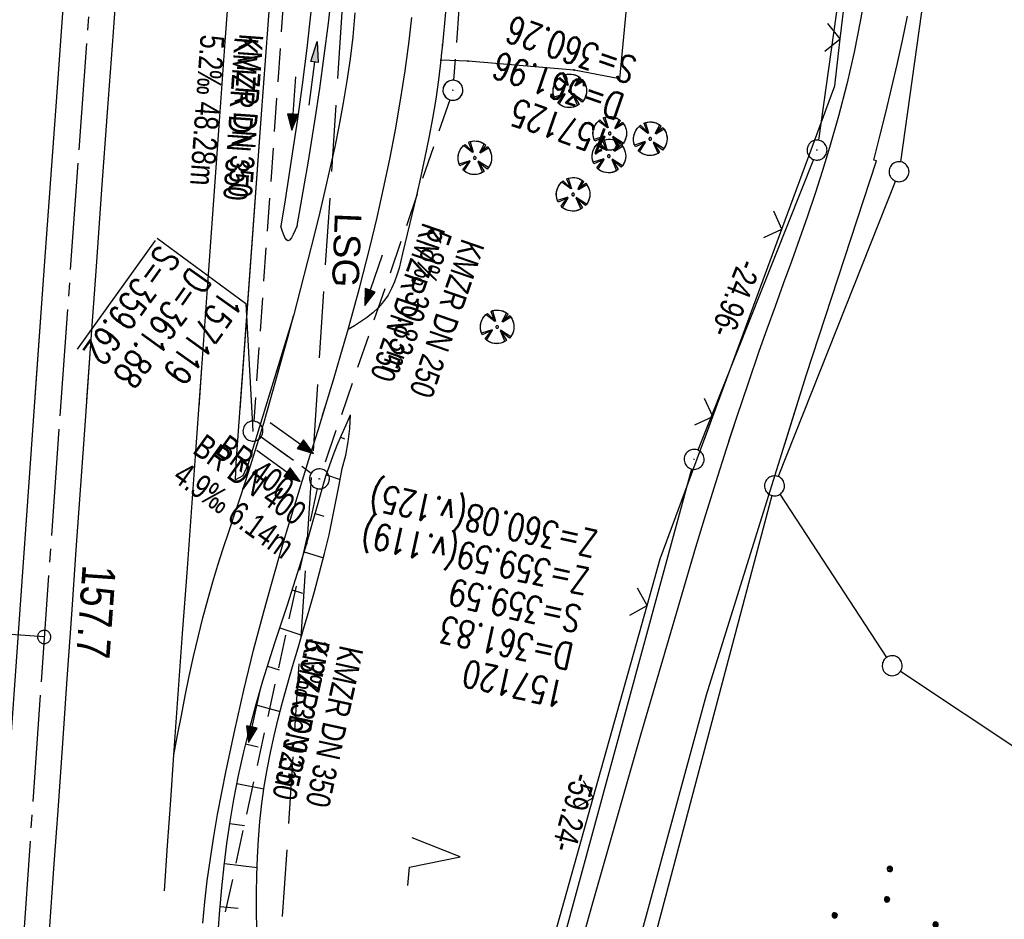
# Model space of a CAD drawing. Extents: x 510579 to 511204, y 466954 to 468018.
# Tile 45 of 48: x 511015 to 511088, y 467777 to 467845. Entities that reach past the tile are written whole.
import ezdxf

# ---------------------------------------------------------------- set-up
doc = ezdxf.new("R2010")
doc.units = 0
doc.header["$LTSCALE"] = 10
doc.header["$MEASUREMENT"] = 0
for name, pattern in [('ACHSE', [5.5, 4, -0.5, 0.5, -0.5]), ('AUSGEZOGEN', [0]), ('LT00', [0]), ('LT05', [0.7, 0.5, -0.2]), ('LT12', [0.4, 0.3, -0.1]), ('LT17', [0.15, 0.1, -0.05]), ('STRICHLINIE2', [0.375, 0.25, -0.125])]:
    doc.linetypes.add(name, pattern=pattern)
doc.layers.get('0').update_dxf_attribs({"linetype": 'LT00'})
for name, color, linetype in [('--EK_FBR', 1, 'LT00'), ('--EK_Halt-Pfeil', 4, 'LT00'), ('--EK_Haltung', 7, 'STRICHLINIE2'), ('--EK_Haltung-Text', 140, 'LT00'), ('--EK_Schacht-Text', 5, 'LT00'), ('--EK_ST-93-1', 30, 'LT17'), ('--EL_DFK_AB_L', 21, 'LT00'), ('--EL_DFK_AB_P', 7, 'LT00'), ('--EL_Halt-Pfeil', 4, 'LT00'), ('--EL_Haltung', 182, 'STRICHLINIE2'), ('--EL_Haltung-Text', 182, 'LT00'), ('-AX-093', 35, 'ACHSE'), ('-ST-93-1', 250, 'LT00'), ('ABSTAND', 8, 'LT00'), ('DFK_AB_L', 21, 'LT00'), ('DFK_AB_P', 7, 'LT00'), ('DFK_GZPKT', 250, 'LT00'), ('DFK_KATASTER', 250, 'LT00'), ('DFK_NUTZUNG', 250, 'LT00'), ('DL', 182, 'LT12'), ('DL_PFEIL', 201, 'LT00'), ('DL_TEXT', 182, 'LT00'), ('LSG', 61, 'LT05'), ('LSG_TEXT', 61, 'LT00'), ('PFEIL', 140, 'AUSGEZOGEN'), ('V099_AFBR_BAB', 250, 'LT00'), ('V099_BAUM', 250, 'LT00'), ('V099_BOESCH', 250, 'LT00'), ('V099_GEHWEG', 250, 'LT00'), ('V099_GRABEN', 250, 'LT00'), ('V099_KA_PRUF', 182, 'LT00'), ('V099_LD_MARK', 250, 'LT00'), ('V099_PARK_MS', 1, 'LT00'), ('V099_ZAUN', 40, 'LT00'), ('V100_AFBR_BAB', 250, 'LT00'), ('V100_BAUM', 250, 'LT00'), ('V100_BOESCH', 250, 'LT00'), ('V100_BOSCHUNG', 250, 'LT00'), ('V100_GEHWEG', 250, 'LT00'), ('V100_GRABEN', 250, 'LT00'), ('V100_KA_PRUF', 182, 'LT00'), ('V100_LD_MARK', 250, 'LT00'), ('V100_PARK_MS', 1, 'LT00'), ('V100_ZAUN', 40, 'LT00')]:
    doc.layers.add(name, color=color, linetype=linetype)
doc.styles.add('Beschrift', font='ARIAL.TTF')
doc.styles.add('Haltungsbeschriftung', font='ARIAL.TTF', dxfattribs={"width": 0.75})
doc.styles.add('schachtbeschriftung', font='romans.shx', dxfattribs={"width": 0.75, "height": 2})
doc.styles.get("Standard").update_dxf_attribs({"font": 'ARIAL.TTF'})

# ---------------------------------------------------------------- blocks, each defined once
blk = doc.blocks.new('SYMB7010')
at = {"color": 0, "linetype": 'ByBlock'}
for points in [[(-0.031408, 0.499213), (-0.093728, 0.49134), (-0.15457, 0.475719), (-0.212975, 0.452595), (-0.268021, 0.422333), (-0.31884, 0.385411), (-0.36463, 0.342411), (-0.40467, 0.29401), (-0.438329, 0.240973), (-0.465074, 0.184136), (-0.484486, 0.124395), (-0.496256, 0.062692), (-0.5002, 0)], [(0.5002, 0), (0.496256, 0.062692), (0.484485, 0.124395), (0.465074, 0.184136), (0.438329, 0.240973), (0.40467, 0.29401), (0.36463, 0.342411), (0.31884, 0.385411), (0.268021, 0.422333), (0.212975, 0.452595), (0.15457, 0.475719), (0.093728, 0.49134), (0.031408, 0.499213), (-0.031408, 0.499213)], [(-0.5002, 0), (-0.496256, -0.062692), (-0.484486, -0.124395), (-0.465075, -0.184136), (-0.438329, -0.240973), (-0.404671, -0.29401), (-0.36463, -0.342411), (-0.31884, -0.385411), (-0.268021, -0.422333), (-0.212975, -0.452595), (-0.154571, -0.475719), (-0.093728, -0.49134), (-0.031408, -0.499213), (0.031408, -0.499213)], [(0.031408, -0.499213), (0.093728, -0.491341), (0.15457, -0.475719), (0.212975, -0.452595), (0.268021, -0.422333), (0.31884, -0.385411), (0.36463, -0.342411), (0.404671, -0.294011), (0.438329, -0.240974), (0.465075, -0.184136), (0.484486, -0.124395), (0.496256, -0.062692), (0.500201, 0)]]:
    blk.add_lwpolyline(points, dxfattribs=at)
blk = doc.blocks.new('SYMB0003')
at = {"color": 0, "linetype": 'ByBlock'}
for p, q in [((-0.015712, 0), (0.010166, 0.012015)), ((0, -0.021257), (-0.015712, 0)), ((0.010166, 0.012015), (0, -0.021257))]:
    blk.add_line(p, q, dxfattribs=at)
for points in [[(-0.031395, 0.499013), (-0.093691, 0.491144), (-0.154509, 0.475528), (-0.21289, 0.452414), (-0.267913, 0.422164), (-0.318712, 0.385257), (-0.364484, 0.342274), (-0.404509, 0.293893), (-0.438154, 0.240877), (-0.464888, 0.184062), (-0.484292, 0.124345), (-0.496058, 0.062667), (-0.5, 0)], [(0.5, 0), (0.496057, 0.062667), (0.484292, 0.124345), (0.464888, 0.184062), (0.438153, 0.240877), (0.404509, 0.293893), (0.364484, 0.342274), (0.318712, 0.385257), (0.267913, 0.422164), (0.21289, 0.452414), (0.154509, 0.475528), (0.093691, 0.491144), (0.031395, 0.499013), (-0.031395, 0.499013)], [(-0.5, 0), (-0.496058, -0.062667), (-0.484292, -0.124345), (-0.464888, -0.184062), (-0.438154, -0.240877), (-0.404509, -0.293893), (-0.364485, -0.342274), (-0.318712, -0.385257), (-0.267914, -0.422164), (-0.21289, -0.452414), (-0.154509, -0.475529), (-0.093691, -0.491144), (-0.031395, -0.499014), (0.031395, -0.499014)], [(0.031395, -0.499014), (0.093691, -0.491144), (0.154509, -0.475529), (0.21289, -0.452414), (0.267914, -0.422164), (0.318712, -0.385257), (0.364485, -0.342274), (0.404509, -0.293893), (0.438154, -0.240877), (0.464889, -0.184062), (0.484292, -0.124345), (0.496058, -0.062667), (0.5, 0)]]:
    blk.add_lwpolyline(points, dxfattribs=at)
blk = doc.blocks.new('SYMB7222')
at = {"color": 0, "linetype": 'ByBlock'}
blk.add_line((0, 0.185), (-0.11, -0.185), dxfattribs=at)
blk.add_lwpolyline([(0.25, -0.185), (0.11, -0.185), (0, 0.185)], dxfattribs=at)
blk = doc.blocks.new('SYMB7110')
at = {"color": 0, "linetype": 'ByBlock'}
for p, q in [((-0.515, 0.392919), (-0.515, 0.367081)), ((-0.51, 0.362895), (-0.51, 0.397105)), ((-0.505, 0.399164), (-0.505, 0.360836)), ((-0.5, 0.360204), (-0.5, 0.399796)), ((-0.495, 0.399164), (-0.495, 0.360836)), ((-0.49, 0.362895), (-0.49, 0.397105)), ((-0.485, 0.392919), (-0.485, 0.367081)), ((-0.48, 0.379874), (-0.48, 0.380145)), ((-0.285, 0.392919), (-0.285, 0.367081)), ((-0.28, 0.362895), (-0.28, 0.397105)), ((-0.275, 0.399164), (-0.275, 0.360836)), ((-0.27, 0.360204), (-0.27, 0.399796)), ((-0.265, 0.399164), (-0.265, 0.360836)), ((-0.26, 0.362895), (-0.26, 0.397105)), ((-0.255, 0.392919), (-0.255, 0.367081)), ((-0.25, 0.379874), (-0.25, 0.380146)), ((0.255, 0.392919), (0.255, 0.367081)), ((0.26, 0.362895), (0.26, 0.397105)), ((0.265, 0.399164), (0.265, 0.360836)), ((0.27, 0.360204), (0.27, 0.399796)), ((0.275, 0.399164), (0.275, 0.360836)), ((0.28, 0.362895), (0.28, 0.397105)), ((0.285, 0.392919), (0.285, 0.367081)), ((0.29, 0.379874), (0.29, 0.380145)), ((0.485, 0.392919), (0.485, 0.367081)), ((0.49, 0.362895), (0.49, 0.397105)), ((0.495, 0.399164), (0.495, 0.360836)), ((0.5, 0.360204), (0.5, 0.399796)), ((0.505, 0.399164), (0.505, 0.360836)), ((0.51, 0.362895), (0.51, 0.397105)), ((0.515, 0.392919), (0.515, 0.367081)), ((0.52, 0.379874), (0.52, 0.380146)), ((-0.9, 0.012919), (-0.9, -0.012919)), ((-0.895, -0.017106), (-0.895, 0.017105)), ((-0.89, 0.019164), (-0.89, -0.019164)), ((-0.885, -0.019797), (-0.885, 0.019796)), ((-0.88, 0.019164), (-0.88, -0.019164)), ((-0.875, -0.017106), (-0.875, 0.017105)), ((-0.87, 0.012919), (-0.87, -0.012919)), ((-0.865, -0.000126), (-0.865, 0.000145)), ((-0.67, 0.012919), (-0.67, -0.012919)), ((-0.665, -0.017106), (-0.665, 0.017105)), ((-0.66, 0.019164), (-0.66, -0.019164)), ((-0.655, -0.019797), (-0.655, 0.019796)), ((-0.65, 0.019164), (-0.65, -0.019164)), ((-0.645, -0.017106), (-0.645, 0.017105)), ((-0.64, 0.012919), (-0.64, -0.012919)), ((-0.635, -0.000126), (-0.635, 0.000145)), ((-0.13, 0.012919), (-0.13, -0.012919)), ((-0.125, -0.017105), (-0.125, 0.017105)), ((-0.12, 0.019164), (-0.12, -0.019164)), ((-0.115, -0.019796), (-0.115, 0.019796)), ((-0.11, 0.019164), (-0.11, -0.019164)), ((-0.105, -0.017105), (-0.105, 0.017105)), ((-0.1, 0.012919), (-0.1, -0.012919)), ((-0.095, -0.000126), (-0.095, 0.000146)), ((0.1, 0.012919), (0.1, -0.012919)), ((0.105, -0.017105), (0.105, 0.017105)), ((0.11, 0.019164), (0.11, -0.019164)), ((0.115, -0.019796), (0.115, 0.019796)), ((0.12, 0.019164), (0.12, -0.019164)), ((0.125, -0.017105), (0.125, 0.017105)), ((0.13, 0.012919), (0.13, -0.012919)), ((0.135, -0.000126), (0.135, 0.000146)), ((0.64, 0.012919), (0.64, -0.012919)), ((0.645, -0.017105), (0.645, 0.017105)), ((0.65, 0.019164), (0.65, -0.019164)), ((0.655, -0.019796), (0.655, 0.019796)), ((0.66, 0.019164), (0.66, -0.019164)), ((0.665, -0.017105), (0.665, 0.017105)), ((0.67, 0.012919), (0.67, -0.012919)), ((0.675, -0.000126), (0.675, 0.000146)), ((0.87, 0.012919), (0.87, -0.012919)), ((0.875, -0.017105), (0.875, 0.017105)), ((0.88, 0.019164), (0.88, -0.019164)), ((0.885, -0.019796), (0.885, 0.019796)), ((0.89, 0.019164), (0.89, -0.019164)), ((0.895, -0.017105), (0.895, 0.017105)), ((0.9, 0.012919), (0.9, -0.012919)), ((0.905, -0.000126), (0.905, 0.000146)), ((-0.515, -0.367081), (-0.515, -0.392919)), ((-0.51, -0.397105), (-0.51, -0.362895)), ((-0.505, -0.360836), (-0.505, -0.399164)), ((-0.5, -0.399796), (-0.5, -0.360204)), ((-0.495, -0.360836), (-0.495, -0.399164)), ((-0.49, -0.397106), (-0.49, -0.362895)), ((-0.485, -0.367081), (-0.485, -0.392919)), ((-0.285, -0.367081), (-0.285, -0.392919)), ((-0.28, -0.397105), (-0.28, -0.362895)), ((-0.275, -0.360836), (-0.275, -0.399164)), ((-0.27, -0.399796), (-0.27, -0.360204)), ((-0.265, -0.360836), (-0.265, -0.399164)), ((-0.26, -0.397105), (-0.26, -0.362895)), ((-0.255, -0.367081), (-0.255, -0.392919)), ((0.255, -0.367081), (0.255, -0.392919)), ((0.26, -0.397105), (0.26, -0.362895)), ((0.265, -0.360836), (0.265, -0.399164)), ((0.27, -0.399796), (0.27, -0.360204)), ((0.275, -0.360836), (0.275, -0.399164)), ((0.28, -0.397105), (0.28, -0.362895)), ((0.285, -0.367081), (0.285, -0.392919)), ((0.485, -0.367081), (0.485, -0.392919)), ((0.49, -0.397105), (0.49, -0.362895)), ((0.495, -0.360836), (0.495, -0.399164)), ((0.5, -0.399796), (0.5, -0.360204)), ((0.505, -0.360836), (0.505, -0.399164)), ((0.51, -0.397105), (0.51, -0.362895)), ((0.515, -0.367081), (0.515, -0.392919)), ((-0.48, -0.380126), (-0.48, -0.379855)), ((-0.25, -0.380126), (-0.25, -0.379855)), ((0.29, -0.380126), (0.29, -0.379855)), ((0.52, -0.380126), (0.52, -0.379855))]:
    blk.add_line(p, q, dxfattribs=at)
for points in [[(-0.48, 0.38), (-0.481981, 0.388678), (-0.48753, 0.395637), (-0.49555, 0.399499), (-0.50445, 0.399499), (-0.51247, 0.395637), (-0.518019, 0.388678), (-0.52, 0.38), (-0.518019, 0.371322), (-0.51247, 0.364363), (-0.50445, 0.360501), (-0.49555, 0.360501), (-0.48753, 0.364363), (-0.481981, 0.371322), (-0.48, 0.38)], [(-0.25, 0.38), (-0.251981, 0.388678), (-0.25753, 0.395637), (-0.26555, 0.399499), (-0.27445, 0.399499), (-0.28247, 0.395637), (-0.288019, 0.388678), (-0.29, 0.38), (-0.288019, 0.371322), (-0.28247, 0.364363), (-0.27445, 0.360501), (-0.26555, 0.360501), (-0.25753, 0.364363), (-0.251981, 0.371322), (-0.25, 0.38)], [(0.29, 0.38), (0.288019, 0.388678), (0.28247, 0.395637), (0.27445, 0.399499), (0.26555, 0.399499), (0.25753, 0.395637), (0.251981, 0.388678), (0.25, 0.38), (0.251981, 0.371322), (0.25753, 0.364363), (0.26555, 0.360501), (0.27445, 0.360501), (0.28247, 0.364363), (0.288019, 0.371322), (0.29, 0.38)], [(0.52, 0.38), (0.518019, 0.388678), (0.51247, 0.395637), (0.50445, 0.399499), (0.495549, 0.399499), (0.48753, 0.395637), (0.481981, 0.388678), (0.48, 0.38), (0.481981, 0.371322), (0.48753, 0.364363), (0.495549, 0.360501), (0.50445, 0.360501), (0.51247, 0.364363), (0.518019, 0.371322), (0.52, 0.38)], [(-0.865, 0), (-0.866981, 0.008678), (-0.87253, 0.015637), (-0.88055, 0.019498), (-0.88945, 0.019498), (-0.89747, 0.015637), (-0.903019, 0.008678), (-0.905, 0)], [(-0.905, 0), (-0.903019, -0.008678), (-0.89747, -0.015637), (-0.88945, -0.019499), (-0.88055, -0.019499), (-0.87253, -0.015637), (-0.866981, -0.008678), (-0.865, 0)], [(-0.635, 0), (-0.636981, 0.008678), (-0.64253, 0.015637), (-0.65055, 0.019498), (-0.65945, 0.019498), (-0.66747, 0.015637), (-0.673019, 0.008678), (-0.675, 0)], [(-0.675, 0), (-0.673019, -0.008678), (-0.66747, -0.015637), (-0.65945, -0.019499), (-0.65055, -0.019499), (-0.64253, -0.015637), (-0.636981, -0.008678), (-0.635, 0)], [(-0.095, 0), (-0.096981, 0.008678), (-0.10253, 0.015637), (-0.11055, 0.019499), (-0.11945, 0.019499), (-0.12747, 0.015637), (-0.133019, 0.008678), (-0.135, 0)], [(-0.135, 0), (-0.133019, -0.008678), (-0.12747, -0.015637), (-0.11945, -0.019499), (-0.11055, -0.019499), (-0.10253, -0.015637), (-0.096981, -0.008678), (-0.095, 0)], [(0.135, 0), (0.133019, 0.008678), (0.12747, 0.015637), (0.11945, 0.019499), (0.11055, 0.019499), (0.10253, 0.015637), (0.096981, 0.008678), (0.095, 0)], [(0.095, 0), (0.096981, -0.008678), (0.10253, -0.015637), (0.11055, -0.019499), (0.11945, -0.019499), (0.12747, -0.015637), (0.133019, -0.008678), (0.135, 0)], [(0.675, 0), (0.673019, 0.008678), (0.66747, 0.015637), (0.65945, 0.019499), (0.65055, 0.019499), (0.64253, 0.015637), (0.636981, 0.008678), (0.635, 0)], [(0.635, 0), (0.636981, -0.008678), (0.64253, -0.015637), (0.65055, -0.019499), (0.65945, -0.019499), (0.66747, -0.015637), (0.673019, -0.008678), (0.675, 0)], [(0.905, 0), (0.903019, 0.008678), (0.89747, 0.015637), (0.88945, 0.019499), (0.88055, 0.019499), (0.87253, 0.015637), (0.866981, 0.008678), (0.865, 0)], [(0.865, 0), (0.866981, -0.008678), (0.87253, -0.015637), (0.88055, -0.019499), (0.88945, -0.019499), (0.89747, -0.015637), (0.903019, -0.008678), (0.905, 0)], [(-0.48, -0.38), (-0.481981, -0.371322), (-0.48753, -0.364363), (-0.49555, -0.360501), (-0.50445, -0.360501), (-0.51247, -0.364363), (-0.518019, -0.371322), (-0.52, -0.38), (-0.518019, -0.388678), (-0.51247, -0.395637), (-0.50445, -0.399499), (-0.49555, -0.399499), (-0.48753, -0.395637), (-0.481981, -0.388678), (-0.48, -0.38)], [(-0.25, -0.38), (-0.251981, -0.371322), (-0.25753, -0.364363), (-0.26555, -0.360501), (-0.27445, -0.360501), (-0.28247, -0.364363), (-0.288019, -0.371322), (-0.29, -0.38), (-0.288019, -0.388678), (-0.28247, -0.395637), (-0.27445, -0.399499), (-0.26555, -0.399499), (-0.25753, -0.395637), (-0.251981, -0.388678), (-0.25, -0.38)], [(0.29, -0.38), (0.288019, -0.371322), (0.28247, -0.364363), (0.27445, -0.360501), (0.26555, -0.360501), (0.25753, -0.364363), (0.251981, -0.371322), (0.25, -0.38), (0.251981, -0.388678), (0.25753, -0.395637), (0.26555, -0.399499), (0.27445, -0.399499), (0.28247, -0.395637), (0.288019, -0.388678), (0.29, -0.38)], [(0.52, -0.38), (0.518019, -0.371322), (0.51247, -0.364363), (0.50445, -0.360501), (0.495549, -0.360501), (0.48753, -0.364363), (0.481981, -0.371322), (0.48, -0.38), (0.481981, -0.388678), (0.48753, -0.395637), (0.495549, -0.399499), (0.50445, -0.399499), (0.51247, -0.395637), (0.518019, -0.388678), (0.52, -0.38)]]:
    blk.add_lwpolyline(points, dxfattribs=at)
blk = doc.blocks.new('Pfreil3')
at = {"layer": 'PFEIL'}
blk.add_hatch(color=256, dxfattribs=at).paths.add_polyline_path([(-1.549, 0.273), (-1.549, -0.273), (0, 0)])
for p, q in [((-1.549, 0), (-4.831, 0)), ((-1.549, -0.273), (-1.549, 0.273)), ((-1.549, 0.273), (0, 0)), ((0, 0), (-1.549, -0.273))]:
    blk.add_line(p, q, dxfattribs=at)
blk = doc.blocks.new('SYMB1122')
at = {"color": 0, "linetype": 'ByBlock'}
for p, q in [((0.311075, 0.391979), (0.09863, 0.092887)), ((0.09863, 0.092887), (0.418246, 0.260377)), ((-0.475333, -0.172973), (-0.166954, -0.06134)), ((-0.166954, -0.06134), (-0.386962, -0.319059)), ((0.008901, -0.038997), (0.02494, -0.031273)), ((0.377481, -0.336756), (0.093097, -0.145464)), ((0.093097, -0.145464), (0.215406, -0.456826)), ((0.022929, -0.501191), (-0.043246, -0.49913))]:
    blk.add_line(p, q, dxfattribs=at)
for points in [[(-0.508141, 0.010932), (-0.503002, 0.073258), (-0.489922, 0.134413), (-0.469118, 0.19339), (-0.440931, 0.249215), (-0.405825, 0.300971)], [(-0.316293, 0.394214), (-0.150355, 0.155979), (-0.405806, 0.30112)], [(-0.316355, 0.394287), (-0.266036, 0.429988), (-0.211684, 0.459185), (-0.154136, 0.481431), (-0.094277, 0.496382), (-0.033028, 0.50381), (0.028669, 0.503599)], [(0.028669, 0.503599), (0.089866, 0.495753), (0.149621, 0.480392), (0.207015, 0.457753), (0.261166, 0.428184), (0.31124, 0.39214)], [(-0.475728, -0.172816), (-0.494391, -0.113127), (-0.505255, -0.05154), (-0.508141, 0.010932)], [(-0.02494, 0.031273), (-0.036039, 0.017355), (-0.04, 0)], [(-0.04, 0), (-0.036039, -0.017355), (-0.02494, -0.031273), (-0.008901, -0.038997), (0.008901, -0.038997)], [(0.008901, 0.038997), (-0.008901, 0.038997), (-0.02494, 0.031273)], [(0.04, 0), (0.036039, 0.017355), (0.02494, 0.031273), (0.008901, 0.038997)], [(0.02494, -0.031273), (0.036039, -0.017355), (0.04, 0)], [(0.418338, 0.260323), (0.450658, 0.204641), (0.475368, 0.14519), (0.492037, 0.083003), (0.500376, 0.019163), (0.500238, -0.045218), (0.491628, -0.109022), (0.474694, -0.171137), (0.449731, -0.230483), (0.417173, -0.286026), (0.377588, -0.336801)], [(-0.043246, -0.49913), (-0.108608, -0.48859), (-0.172076, -0.469745), (-0.232599, -0.442906), (-0.289176, -0.408519), (-0.340869, -0.367153), (-0.386823, -0.319492)], [(0.215414, -0.456858), (0.153338, -0.479878), (0.088821, -0.494738), (0.022929, -0.501191)]]:
    blk.add_lwpolyline(points, dxfattribs=at)
blk = doc.blocks.new('SYMB0011')
at = {"color": 0, "linetype": 'ByBlock'}
for p, q in [((0.5, 0), (-0.5, 0)), ((0, 0.5), (0, -0.5))]:
    blk.add_line(p, q, dxfattribs=at)
blk = doc.blocks.new('SYMB0024')
at = {"color": 0, "linetype": 'ByBlock'}
for p, q in [((-0.5, 0.5), (0, 0)), ((0, 0), (0.5, 0.5))]:
    blk.add_line(p, q, dxfattribs=at)
blk = doc.blocks.new('SYMB0070')
at = {"color": 0, "linetype": 'ByBlock'}
for p, q in [((-0.5, 0), (0.2, 0)), ((0.5, 0), (0.2, 0.1)), ((0.2, 0.1), (0.2, 0)), ((0.468, 0), (0.21, 0.086)), ((0.21, 0.086), (0.21, -0.086)), ((0.21, -0.086), (0.468, 0)), ((0.22, -0.072), (0.437, 0)), ((0.23, -0.058), (0.405, 0)), ((0.24, -0.045), (0.374, 0)), ((0.342, 0), (0.25, 0.031)), ((0.25, 0.031), (0.25, -0.031)), ((0.25, -0.031), (0.342, 0)), ((0.26, -0.017), (0.31, 0)), ((0.27, -0.003), (0.279, 0))]:
    blk.add_line(p, q, dxfattribs=at)
for points in [[(0.2, 0), (0.2, -0.1), (0.5, 0)], [(0.437, 0), (0.22, 0.072), (0.22, -0.072)], [(0.405, 0), (0.23, 0.058), (0.23, -0.058)], [(0.374, 0), (0.24, 0.045), (0.24, -0.045)], [(0.31, 0), (0.26, 0.017), (0.26, -0.017)], [(0.279, 0), (0.27, 0.003), (0.27, -0.003)]]:
    blk.add_lwpolyline(points, dxfattribs=at)
blk = doc.blocks.new('SYMB2')
at = {"color": 0, "linetype": 'ByBlock', "flags": 128}
for points in [[(-0.031395, 0.499013), (-0.093691, 0.491144), (-0.154509, 0.475528), (-0.21289, 0.452414), (-0.267913, 0.422164), (-0.318712, 0.385257), (-0.364484, 0.342274), (-0.404509, 0.293893), (-0.438154, 0.240877), (-0.464888, 0.184062), (-0.484292, 0.124345), (-0.496058, 0.062667), (-0.5, 0)], [(-0.5, 0), (-0.496058, -0.062667), (-0.484292, -0.124345), (-0.464888, -0.184062), (-0.438154, -0.240877), (-0.404509, -0.293893), (-0.364485, -0.342274), (-0.318712, -0.385257), (-0.267914, -0.422164), (-0.21289, -0.452414), (-0.154509, -0.475529), (-0.093691, -0.491144), (-0.031395, -0.499014), (0.031395, -0.499014)], [(0.5, 0), (0.496057, 0.062667), (0.484292, 0.124345), (0.464888, 0.184062), (0.438153, 0.240877), (0.404509, 0.293893), (0.364484, 0.342274), (0.318712, 0.385257), (0.267913, 0.422164), (0.21289, 0.452414), (0.154509, 0.475528), (0.093691, 0.491144), (0.031395, 0.499013), (-0.031395, 0.499013)], [(0.031395, -0.499014), (0.093691, -0.491144), (0.154509, -0.475529), (0.21289, -0.452414), (0.267914, -0.422164), (0.318712, -0.385257), (0.364485, -0.342274), (0.404509, -0.293893), (0.438154, -0.240877), (0.464889, -0.184062), (0.484292, -0.124345), (0.496058, -0.062667), (0.5, 0)]]:
    blk.add_lwpolyline(points, dxfattribs=at)

msp = doc.modelspace()

# ---------------------------------------------------------------- linework, layer by layer
at = {"layer": '--EK_FBR'}
msp.add_line((511031.282, 467810.403), (511030.722, 467810.088), dxfattribs=at)
for points in [[(511025.675, 467898.833), (511025.412, 467895.332), (511025.06, 467890.625), (511024.706, 467885.919), (511024.34, 467881.07), (511023.972, 467876.221), (511023.603, 467871.371), (511023.236, 467866.522), (511022.871, 467861.673), (511022.423, 467855.672), (511021.979, 467849.67), (511021.538, 467843.668), (511021.1, 467837.666), (511020.679, 467831.879), (511020.26, 467826.091), (511019.845, 467820.303), (511019.545, 467816.092)], [(511030.722, 467810.088), (511030.782, 467811.345), (511032.64, 467837.172), (511034.408, 467860.708), (511036.222, 467884.868), (511037.306, 467899.364)], [(511031.07, 467815.342), (511032.64, 467837.172), (511034.408, 467860.708), (511036.222, 467884.868), (511037.306, 467899.364)], [(511012.628, 467772.9), (511013.038, 467778.753), (511013.45, 467784.607), (511013.862, 467790.46), (511014.285, 467796.474), (511014.709, 467802.488), (511015.133, 467808.502), (511015.559, 467814.516), (511016.39, 467826.14), (511017.231, 467837.764), (511017.817, 467845.792), (511018.407, 467853.819), (511019, 467861.846), (511019.892, 467873.879), (511020.787, 467885.911), (511021.377, 467893.801), (511021.741, 467898.653)], [(511015.69, 467816.342), (511016.39, 467826.14), (511017.231, 467837.764), (511017.817, 467845.792), (511018.407, 467853.819), (511019, 467861.846), (511019.892, 467873.879), (511020.787, 467885.911), (511021.377, 467893.801), (511021.741, 467898.653)], [(511021.979, 467849.67), (511021.538, 467843.668), (511021.1, 467837.666), (511020.679, 467831.879), (511020.26, 467826.091), (511019.845, 467820.303), (511019.433, 467814.515), (511019.092, 467809.678), (511018.754, 467804.84), (511018.416, 467800.002), (511018.079, 467795.165), (511017.74, 467790.327), (511017.409, 467785.629), (511017.078, 467780.93), (511016.749, 467776.232)], [(511039.679, 467845.128), (511039.601, 467844.231), (511039.514, 467843.334), (511039.32, 467841.673), (511039.083, 467840.017), (511038.809, 467838.366), (511038.503, 467836.72), (511038.168, 467835.079), (511037.809, 467833.441), (511037.432, 467831.807), (511037.04, 467830.177), (511036.638, 467828.55), (511036.122, 467826.496), (511035.601, 467824.445), (511035.077, 467822.396), (511031.635, 467811.225), (511031.282, 467810.403)], [(511039.679, 467845.128), (511039.601, 467844.231), (511039.514, 467843.334), (511039.32, 467841.673), (511039.083, 467840.017), (511038.809, 467838.366), (511038.503, 467836.72), (511038.168, 467835.079), (511037.809, 467833.441), (511037.432, 467831.807), (511037.04, 467830.177), (511036.638, 467828.55), (511036.122, 467826.496), (511035.601, 467824.445), (511035.077, 467822.396), (511032.868, 467815.225)], [(511037.261, 467814.94), (511037.499, 467815.714), (511038.072, 467817.599), (511038.632, 467819.488), (511039.177, 467821.381), (511040.024, 467824.478), (511040.818, 467827.59), (511041.341, 467829.771), (511041.834, 467831.959), (511042.295, 467834.153), (511042.72, 467836.355), (511043.105, 467838.564), (511043.446, 467840.779), (511043.741, 467843), (511043.846, 467843.893), (511043.944, 467844.787)], [(511046.477, 467845.18), (511046.243, 467842.721), (511046.188, 467842.145), (511046.131, 467841.569), (511045.957, 467840.105), (511045.747, 467838.649), (511045.504, 467837.199), (511045.233, 467835.753), (511044.938, 467834.31), (511044.624, 467832.868), (511044.294, 467831.424), (511043.954, 467829.977), (511043.608, 467828.525), (511043.259, 467827.067), (511043.128, 467826.524), (511042.989, 467825.985), (511042.833, 467825.454), (511042.65, 467824.936), (511042.432, 467824.436), (511042.171, 467823.958), (511041.836, 467823.477), (511041.45, 467823.029), (511041.021, 467822.618), (511040.559, 467822.247), (511040.11, 467821.938), (511039.647, 467821.654), (511039.177, 467821.381)], [(511028.27, 467776.837), (511028.424, 467778.428), (511028.608, 467780.016), (511028.835, 467781.679), (511029.095, 467783.338), (511029.382, 467784.993), (511029.692, 467786.645), (511030.02, 467788.293), (511030.66, 467791.312), (511031.347, 467794.32), (511032.083, 467797.315), (511032.869, 467800.297), (511033.415, 467802.259), (511033.98, 467804.217), (511034.56, 467806.17), (511035.152, 467808.12), (511035.751, 467810.067), (511036.335, 467811.949), (511036.919, 467813.831), (511037.499, 467815.714), (511038.072, 467817.6), (511038.632, 467819.488), (511039.177, 467821.381)]]:
    msp.add_lwpolyline(points, dxfattribs=at)
at = {"layer": '--EK_Haltung'}
for p, q in [((511050.705, 467890.286), (511047.087, 467840.068)), ((511035.394, 467861.158), (511032.086, 467814.496)), ((511046.79, 467838.611), (511037.262, 467810.875)), ((511032.642, 467813.31), (511036.409, 467810.604)), ((511036.859, 467809.433), (511029.335, 467774.824))]:
    msp.add_line(p, q, dxfattribs=at)
at = {"layer": '--EK_Schacht-Text', "flags": 128}
msp.add_lwpolyline([(511024.84, 467828.234), (511031.496, 467823.319), (511032.033, 467813.748)], dxfattribs=at)
at = {"layer": '--EK_ST-93-1', "ltscale": 2.5}
msp.add_line((511016.37, 467798.304), (510976.471, 467801.11), dxfattribs=at)
at = {"layer": '--EL_DFK_AB_L'}
for p, q in [((511078.226, 467862.457), (511074.454, 467835.573)), ((511074.073, 467834.133), (511065.407, 467812.327)), ((511064.933, 467810.906), (511049.777, 467755.194))]:
    msp.add_line(p, q, dxfattribs=at)
at = {"layer": '--EL_Haltung'}
for p, q in [((511050.705, 467890.286), (511047.087, 467840.068)), ((511035.394, 467861.158), (511032.086, 467814.496)), ((511046.79, 467838.611), (511037.262, 467810.875)), ((511032.642, 467813.31), (511036.409, 467810.604)), ((511036.859, 467809.433), (511029.335, 467774.824))]:
    msp.add_line(p, q, dxfattribs=at)
at = {"layer": '-AX-093', "ltscale": 0.2}
msp.add_lwpolyline([(511023.708, 467898.743), (511023.325, 467893.688), (511021.831, 467873.743), (511020.355, 467853.798), (511018.9, 467833.851), (511017.47, 467813.902), (511016.066, 467793.952), (511014.693, 467773.999), (511013.353, 467754.044), (511012.049, 467734.086), (511010.784, 467714.126), (511009.562, 467694.164), (511008.385, 467674.198), (511007.256, 467654.23), (511006.179, 467634.259), (511005.156, 467614.285)], dxfattribs=at)
at = {"layer": 'DFK_AB_L'}
for p, q in [((511078.226, 467862.457), (511074.454, 467835.573)), ((511074.073, 467834.133), (511065.407, 467812.327)), ((511064.933, 467810.906), (511049.777, 467755.194))]:
    msp.add_line(p, q, dxfattribs=at)
at = {"layer": 'DFK_KATASTER'}
for p, q in [((511084.586, 467862.397), (511080.604, 467833.953)), ((511080.224, 467832.513), (511071.436, 467810.337)), ((511070.968, 467808.915), (511056.282, 467753.565)), ((511079.579, 467796.777), (511071.571, 467809.012)), ((511080.615, 467795.735), (511096.636, 467785.075))]:
    msp.add_line(p, q, dxfattribs=at)
at = {"layer": 'DL'}
msp.add_line((511032.642, 467813.31), (511036.409, 467810.604), dxfattribs=at)
at = {"layer": 'LSG', "flags": 128}
msp.add_lwpolyline([(511028.438, 466972.995), (511028.343, 466978.081), (511018.87, 467147.484), (511017.127, 467385.279), (511031.006, 467728.056), (511042.324, 467899.594)], dxfattribs=at)
at = {"layer": 'V099_AFBR_BAB'}
msp.add_line((511078.811, 467834.028), (511078.61, 467834.065), dxfattribs=at)
for points in [[(511025.675, 467898.833), (511025.412, 467895.332), (511025.06, 467890.625), (511024.706, 467885.919), (511024.34, 467881.07), (511023.972, 467876.221), (511023.603, 467871.371), (511023.236, 467866.522), (511022.871, 467861.673), (511022.423, 467855.672), (511021.979, 467849.67), (511021.538, 467843.668), (511021.1, 467837.666), (511020.679, 467831.879), (511020.26, 467826.091), (511019.845, 467820.303), (511019.545, 467816.092)], [(511031.07, 467815.342), (511032.64, 467837.172), (511034.408, 467860.708), (511036.222, 467884.868), (511037.306, 467899.364)], [(511015.69, 467816.342), (511016.39, 467826.14), (511017.231, 467837.764), (511017.817, 467845.792), (511018.407, 467853.819), (511019, 467861.846), (511019.892, 467873.879), (511020.787, 467885.911), (511021.377, 467893.801), (511021.741, 467898.653)], [(511078.029, 467847.02), (511077.61, 467844.591), (511077.126, 467842.173), (511076.577, 467839.77), (511075.967, 467837.382), (511075.295, 467835.013), (511074.766, 467833.291), (511074.211, 467831.579), (511073.634, 467829.874), (511073.039, 467828.176), (511072.433, 467826.481), (511071.82, 467824.789), (511071.205, 467823.098), (511070.593, 467821.406), (511069.989, 467819.711), (511069.146, 467817.277), (511068.326, 467814.836), (511067.714, 467812.96)], [(511039.679, 467845.128), (511039.601, 467844.231), (511039.514, 467843.334), (511039.32, 467841.673), (511039.083, 467840.017), (511038.809, 467838.366), (511038.503, 467836.72), (511038.168, 467835.079), (511037.809, 467833.441), (511037.432, 467831.807), (511037.04, 467830.177), (511036.638, 467828.55), (511036.122, 467826.496), (511035.601, 467824.445), (511035.077, 467822.396), (511032.868, 467815.225)], [(511037.261, 467814.94), (511037.499, 467815.714), (511038.072, 467817.599), (511038.632, 467819.488), (511039.177, 467821.381), (511040.024, 467824.478), (511040.818, 467827.59), (511041.341, 467829.771), (511041.834, 467831.959), (511042.295, 467834.153), (511042.72, 467836.355), (511043.105, 467838.564), (511043.446, 467840.779), (511043.741, 467843), (511043.846, 467843.893), (511043.944, 467844.787)], [(511078.61, 467834.065), (511079.057, 467835.863), (511079.5, 467837.662), (511079.934, 467839.461), (511080.356, 467841.262), (511080.761, 467843.064), (511081.146, 467844.869)], [(511071.9, 467812.688), (511073.531, 467817.919), (511078.811, 467834.028)]]:
    msp.add_lwpolyline(points, dxfattribs=at)
at = {"layer": 'V099_BOESCH'}
for p in [(511039.284, 467814.808), (511039.346, 467814.804)]:
    msp.add_line(p, (511039.354, 467814.966), dxfattribs=at)
at = {"layer": 'V099_GEHWEG'}
msp.add_lwpolyline([(511060.178, 467847.025), (511059.542, 467840.186), (511056.139, 467840.837), (511048.178, 467841.504), (511046.131, 467841.569)], dxfattribs=at)
at = {"layer": 'V099_GRABEN'}
for points in [[(511035.338, 467829.156), (511035.618, 467830.723), (511035.894, 467832.291), (511036.166, 467833.859), (511036.429, 467835.429), (511036.681, 467837), (511037.047, 467839.449), (511037.383, 467841.903), (511037.69, 467844.361), (511037.971, 467846.822)], [(511036.381, 467845.198), (511036.066, 467842.466), (511035.723, 467839.737), (511035.35, 467837.013), (511035.06, 467835.039), (511034.757, 467833.067), (511034.445, 467831.096), (511034.129, 467829.126)], [(511035.338, 467829.156), (511035.195, 467828.816), (511035.053, 467828.505), (511034.915, 467828.251), (511034.78, 467828.084), (511034.652, 467828.033), (511034.54, 467828.105), (511034.433, 467828.274), (511034.329, 467828.517), (511034.229, 467828.81), (511034.129, 467829.126)]]:
    msp.add_lwpolyline(points, dxfattribs=at)
at = {"layer": 'V099_LD_MARK'}
for points in [[(511027.988, 467815.543), (511028.201, 467818.503), (511028.653, 467824.787), (511029.103, 467831.07), (511029.553, 467837.354), (511029.98, 467843.3), (511030.41, 467849.246), (511030.845, 467855.191), (511031.284, 467861.136), (511031.645, 467865.961), (511032.009, 467870.787), (511032.375, 467875.612), (511032.74, 467880.437), (511033.103, 467885.262), (511033.447, 467889.868), (511033.79, 467894.474), (511034.133, 467899.079), (511034.144, 467899.22)], [(511033.092, 467815.211), (511033.304, 467815.944), (511033.758, 467817.554), (511034.203, 467819.166), (511034.641, 467820.781), (511035.077, 467822.396)]]:
    msp.add_lwpolyline(points, dxfattribs=at)
at = {"layer": 'V099_PARK_MS'}
msp.add_lwpolyline([(511046.477, 467845.18), (511046.243, 467842.721), (511046.188, 467842.145), (511046.131, 467841.569), (511045.957, 467840.105), (511045.747, 467838.649), (511045.504, 467837.199), (511045.233, 467835.753), (511044.938, 467834.31), (511044.624, 467832.868), (511044.294, 467831.424), (511043.954, 467829.977), (511043.608, 467828.525), (511043.259, 467827.067), (511043.128, 467826.524), (511042.989, 467825.985), (511042.833, 467825.454), (511042.65, 467824.936), (511042.432, 467824.436), (511042.171, 467823.958), (511041.836, 467823.477), (511041.45, 467823.029), (511041.021, 467822.618), (511040.559, 467822.247), (511040.11, 467821.938), (511039.647, 467821.654), (511039.177, 467821.381)], dxfattribs=at)
at = {"layer": 'V099_ZAUN'}
for p, q in [((511076.091, 467843.174), (511077.822, 467858.074)), ((511066.522, 467814.835), (511071.717, 467828.906)), ((511065.874, 467813.08), (511066.522, 467814.835))]:
    msp.add_line(p, q, dxfattribs=at)
msp.add_lwpolyline([(511071.717, 467828.906), (511075.68, 467839.64), (511076.091, 467843.174)], dxfattribs=at)
at = {"layer": 'V100_AFBR_BAB'}
for p, q in [((511078.811, 467834.028), (511078.61, 467834.065)), ((511031.282, 467810.403), (511030.722, 467810.088))]:
    msp.add_line(p, q, dxfattribs=at)
for points in [[(511030.722, 467810.088), (511030.782, 467811.345), (511032.64, 467837.172), (511034.408, 467860.708), (511036.222, 467884.868), (511037.306, 467899.364)], [(511012.628, 467772.9), (511013.038, 467778.753), (511013.45, 467784.607), (511013.862, 467790.46), (511014.285, 467796.474), (511014.709, 467802.488), (511015.133, 467808.502), (511015.559, 467814.516), (511016.39, 467826.14), (511017.231, 467837.764), (511017.817, 467845.792), (511018.407, 467853.819), (511019, 467861.846), (511019.892, 467873.879), (511020.787, 467885.911), (511021.377, 467893.801), (511021.741, 467898.653)], [(511021.979, 467849.67), (511021.538, 467843.668), (511021.1, 467837.666), (511020.679, 467831.879), (511020.26, 467826.091), (511019.845, 467820.303), (511019.433, 467814.515), (511019.092, 467809.678), (511018.754, 467804.84), (511018.416, 467800.002), (511018.079, 467795.165), (511017.74, 467790.327), (511017.409, 467785.629), (511017.078, 467780.93), (511016.749, 467776.232)], [(511078.029, 467847.02), (511077.61, 467844.591), (511077.126, 467842.173), (511076.577, 467839.77), (511075.967, 467837.382), (511075.295, 467835.013), (511074.766, 467833.291), (511074.211, 467831.579), (511073.634, 467829.875), (511073.039, 467828.176), (511072.433, 467826.481), (511071.82, 467824.789), (511071.205, 467823.098), (511070.593, 467821.406), (511069.989, 467819.711), (511069.146, 467817.277), (511068.326, 467814.836), (511067.528, 467812.387), (511066.748, 467809.932), (511065.985, 467807.472), (511065.236, 467805.006), (511064.499, 467802.538), (511063.77, 467800.066), (511063.047, 467797.592), (511062.328, 467795.118), (511061.115, 467790.927), (511059.907, 467786.735), (511058.706, 467782.542), (511057.512, 467778.348), (511056.327, 467774.15)], [(511039.679, 467845.128), (511039.601, 467844.231), (511039.514, 467843.334), (511039.32, 467841.673), (511039.083, 467840.017), (511038.809, 467838.366), (511038.503, 467836.72), (511038.168, 467835.079), (511037.809, 467833.441), (511037.432, 467831.807), (511037.04, 467830.177), (511036.638, 467828.55), (511036.122, 467826.496), (511035.601, 467824.445), (511035.077, 467822.396), (511031.635, 467811.225), (511031.282, 467810.403)], [(511039.177, 467821.381), (511039.177, 467821.381), (511040.024, 467824.478), (511040.818, 467827.59), (511041.341, 467829.771), (511041.834, 467831.959), (511042.295, 467834.153), (511042.72, 467836.355), (511043.105, 467838.564), (511043.446, 467840.779), (511043.741, 467843), (511043.846, 467843.893), (511043.944, 467844.787)], [(511078.61, 467834.065), (511079.057, 467835.863), (511079.5, 467837.662), (511079.934, 467839.461), (511080.356, 467841.262), (511080.761, 467843.064), (511081.146, 467844.869)], [(511059.184, 467768.715), (511066.066, 467793.973), (511073.531, 467817.919), (511078.811, 467834.028)], [(511028.27, 467776.837), (511028.424, 467778.428), (511028.608, 467780.016), (511028.835, 467781.679), (511029.095, 467783.338), (511029.382, 467784.993), (511029.692, 467786.645), (511030.02, 467788.293), (511030.66, 467791.312), (511031.347, 467794.32), (511032.083, 467797.315), (511032.869, 467800.297), (511033.415, 467802.259), (511033.98, 467804.217), (511034.56, 467806.17), (511035.152, 467808.12), (511035.751, 467810.067), (511036.335, 467811.949), (511036.919, 467813.831), (511037.499, 467815.714), (511038.072, 467817.6), (511038.632, 467819.488), (511039.177, 467821.381)]]:
    msp.add_lwpolyline(points, dxfattribs=at)
at = {"layer": 'V100_BOESCH'}
for points in [[(511029.412, 467776.149), (511029.541, 467777.818), (511029.693, 467779.485), (511029.869, 467781.147), (511030.076, 467782.806), (511030.316, 467784.459), (511030.594, 467786.107), (511030.946, 467787.907), (511031.344, 467789.7), (511031.785, 467791.483), (511032.265, 467793.257), (511032.78, 467795.021), (511033.222, 467796.45), (511033.678, 467797.873), (511034.144, 467799.294), (511034.611, 467800.713), (511035.075, 467802.133), (511035.53, 467803.557), (511035.969, 467804.986), (511036.386, 467806.422), (511036.605, 467807.213), (511036.82, 467808.005), (511037.039, 467808.796), (511037.266, 467809.584), (511037.507, 467810.367), (511037.767, 467811.143), (511038.054, 467811.918), (511038.361, 467812.687), (511038.683, 467813.449), (511039.016, 467814.209), (511039.354, 467814.966)], [(511032.313, 467776.382), (511032.305, 467777.734), (511032.308, 467779.085), (511032.328, 467780.434), (511032.371, 467781.781), (511032.442, 467783.124), (511032.547, 467784.464), (511032.692, 467785.8), (511032.873, 467787.08), (511033.091, 467788.356), (511033.343, 467789.627), (511033.624, 467790.893), (511033.929, 467792.156), (511034.256, 467793.413), (511034.598, 467794.667), (511035, 467796.082), (511035.411, 467797.493), (511035.826, 467798.903), (511036.238, 467800.312), (511036.641, 467801.722), (511037.029, 467803.136), (511037.396, 467804.555), (511037.737, 467805.98), (511038.007, 467807.218), (511038.258, 467808.461), (511038.497, 467809.707), (511038.73, 467810.954), (511038.993, 467811.938), (511039.185, 467812.938), (511039.305, 467813.949), (511039.354, 467814.966)]]:
    msp.add_lwpolyline(points, dxfattribs=at)
at = {"layer": 'V100_BOSCHUNG'}
for p, q in [((511038.617, 467813.295), (511038.909, 467813.173)), ((511037.538, 467810.463), (511038.573, 467810.113)), ((511036.7, 467807.563), (511037.348, 467807.367)), ((511035.877, 467804.682), (511037.319, 467804.247)), ((511034.979, 467801.835), (511035.755, 467801.585)), ((511034.042, 467798.985), (511035.694, 467798.453)), ((511033.117, 467796.115), (511033.987, 467795.851)), ((511032.253, 467793.214), (511034.074, 467792.721)), ((511031.483, 467790.281), (511032.435, 467790.059)), ((511030.824, 467787.314), (511032.849, 467786.925)), ((511030.295, 467784.319), (511031.4, 467784.152)), ((511029.888, 467781.308), (511032.344, 467781.018)), ((511029.564, 467778.088), (511030.925, 467777.964))]:
    msp.add_line(p, q, dxfattribs=at)
at = {"layer": 'V100_GEHWEG'}
msp.add_lwpolyline([(511060.178, 467847.025), (511059.542, 467840.186), (511056.139, 467840.837), (511048.178, 467841.504), (511046.131, 467841.569)], dxfattribs=at)
at = {"layer": 'V100_GRABEN'}
for points in [[(511035.338, 467829.156), (511035.618, 467830.723), (511035.894, 467832.291), (511036.166, 467833.859), (511036.429, 467835.429), (511036.681, 467837), (511037.047, 467839.449), (511037.383, 467841.903), (511037.69, 467844.361), (511037.971, 467846.822)], [(511036.381, 467845.198), (511036.066, 467842.466), (511035.723, 467839.737), (511035.35, 467837.013), (511035.06, 467835.039), (511034.757, 467833.067), (511034.445, 467831.096), (511034.129, 467829.126)], [(511035.338, 467829.156), (511035.195, 467828.816), (511035.053, 467828.505), (511034.915, 467828.251), (511034.78, 467828.084), (511034.652, 467828.033), (511034.54, 467828.105), (511034.433, 467828.274), (511034.329, 467828.518), (511034.229, 467828.81), (511034.129, 467829.126)]]:
    msp.add_lwpolyline(points, dxfattribs=at)
at = {"layer": 'V100_LD_MARK'}
for points in [[(511025.386, 467779.265), (511025.624, 467782.66), (511025.862, 467786.056), (511026.102, 467789.451), (511026.427, 467794.005), (511026.756, 467798.559), (511027.086, 467803.113), (511027.418, 467807.666), (511027.748, 467812.22), (511028.201, 467818.503), (511028.653, 467824.787), (511029.103, 467831.07), (511029.553, 467837.354), (511029.98, 467843.3), (511030.411, 467849.246)], [(511026.102, 467789.451), (511026.38, 467790.931), (511026.662, 467792.41), (511026.952, 467793.887), (511027.254, 467795.361), (511027.572, 467796.83), (511027.91, 467798.294), (511028.272, 467799.751), (511028.662, 467801.201), (511029.025, 467802.453), (511029.409, 467803.699), (511029.807, 467804.942), (511030.215, 467806.181), (511030.629, 467807.42), (511031.044, 467808.658), (511031.455, 467809.897), (511031.858, 467811.139), (511032.357, 467812.736), (511032.838, 467814.338), (511033.304, 467815.944), (511033.758, 467817.554), (511034.203, 467819.167), (511034.641, 467820.781), (511035.077, 467822.396)]]:
    msp.add_lwpolyline(points, dxfattribs=at)
at = {"layer": 'V100_PARK_MS'}
msp.add_lwpolyline([(511046.477, 467845.18), (511046.243, 467842.721), (511046.188, 467842.145), (511046.131, 467841.569), (511045.957, 467840.105), (511045.747, 467838.649), (511045.504, 467837.199), (511045.233, 467835.753), (511044.938, 467834.31), (511044.624, 467832.868), (511044.294, 467831.424), (511043.954, 467829.977), (511043.608, 467828.526), (511043.259, 467827.067), (511043.128, 467826.524), (511042.989, 467825.985), (511042.833, 467825.454), (511042.65, 467824.936), (511042.432, 467824.436), (511042.171, 467823.958), (511041.836, 467823.477), (511041.45, 467823.029), (511041.021, 467822.618), (511040.559, 467822.247), (511040.11, 467821.938), (511039.647, 467821.654), (511039.177, 467821.381)], dxfattribs=at)
at = {"layer": 'V100_ZAUN'}
for p, q in [((511076.091, 467843.174), (511077.822, 467858.074)), ((511066.522, 467814.835), (511071.717, 467828.906)), ((511057.558, 467786.229), (511061.604, 467800.673)), ((511053.511, 467771.785), (511057.558, 467786.229))]:
    msp.add_line(p, q, dxfattribs=at)
for points in [[(511071.717, 467828.906), (511075.68, 467839.64), (511076.091, 467843.174)], [(511061.604, 467800.673), (511062.582, 467804.162), (511066.522, 467814.835)]]:
    msp.add_lwpolyline(points, dxfattribs=at)

# ---------------------------------------------------------------- block references
at = {"layer": '--EK_Halt-Pfeil', "yscale": 4, "zscale": 4}
for p, xscale, rotation in [((511035.09, 467838.325), 3.999999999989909, 265.944079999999), ((511041.08, 467825.068), 3.999999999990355, 251.042140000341), ((511033.942, 467811.145), 3.999999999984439, 324.2999800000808), ((511032.12, 467792.341), 4.00000000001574, 257.7357299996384)]:
    msp.add_blockref('SYMB0070', p, dxfattribs=dict(at, xscale=xscale, rotation=rotation))
at = {"layer": '--EL_DFK_AB_P', "xscale": 1.500000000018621, "yscale": 1.5, "zscale": 1.5, "rotation": 264.7377099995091}
for p in [(511074.35, 467834.83), (511065.13, 467811.63)]:
    msp.add_blockref('SYMB0003', p, dxfattribs=at)
at = {"layer": '--EL_Halt-Pfeil', "yscale": 4, "zscale": 4}
for p, xscale, rotation in [((511035.09, 467838.325), 3.999999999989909, 265.944079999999), ((511041.08, 467825.068), 3.999999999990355, 251.042140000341), ((511033.942, 467811.145), 3.999999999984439, 324.2999800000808), ((511032.12, 467792.341), 4.00000000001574, 257.7357299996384)]:
    msp.add_blockref('SYMB0070', p, dxfattribs=dict(at, xscale=xscale, rotation=rotation))
at = {"layer": '-ST-93-1', "rotation": 274.1956499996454}
msp.add_blockref('SYMB2', (511016.37, 467798.304), dxfattribs=at)
at = {"layer": 'DFK_AB_P', "xscale": 1.500000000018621, "yscale": 1.5, "zscale": 1.5, "rotation": 264.7377099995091}
for p in [(511074.35, 467834.83), (511065.13, 467811.63)]:
    msp.add_blockref('SYMB0003', p, dxfattribs=at)
at = {"layer": 'DFK_GZPKT', "xscale": 1.500000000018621, "yscale": 1.5, "zscale": 1.5, "rotation": 264.7377099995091}
for p in [(511080.5, 467833.21), (511071.16, 467809.64), (511079.99, 467796.15)]:
    msp.add_blockref('SYMB7010', p, dxfattribs=at)
at = {"layer": 'DFK_NUTZUNG', "yscale": 10, "zscale": 10}
for name, p, xscale, rotation in [('SYMB7222', (511045.722, 467781.969), 10.00000000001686, 264.7377100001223), ('SYMB7110', (511078.999, 467772.094), 9.999999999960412, 264.7377000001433)]:
    msp.add_blockref(name, p, dxfattribs=dict(at, xscale=xscale, rotation=rotation))
at = {"layer": 'DL_PFEIL', "xscale": 3.999999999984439, "yscale": 4, "zscale": 4, "rotation": 324.2999800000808}
msp.add_blockref('SYMB0070', (511034.94, 467813.225), dxfattribs=at)
at = {"layer": 'PFEIL', "rotation": 82.55641366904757}
msp.add_blockref('Pfreil3', (511036.847, 467842.979), dxfattribs=at)
at = {"layer": 'V099_BAUM', "xscale": 2.500000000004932, "yscale": 2.5, "zscale": 2.5, "rotation": 266.2803000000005}
for p in [(511055.799, 467839.266), (511058.795, 467836.078), (511061.839, 467835.673), (511048.676, 467834.245), (511058.732, 467834.378), (511056.044, 467831.502), (511050.352, 467821.563)]:
    msp.add_blockref('SYMB1122', p, dxfattribs=at)
at = {"layer": 'V099_GEHWEG', "xscale": 0.1000000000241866, "yscale": 0.09999999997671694, "zscale": 0.1, "rotation": 266.2802999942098}
for p in [(511046.254, 467842.731), (511046.131, 467841.569), (511048.178, 467841.504), (511056.139, 467840.837), (511059.542, 467840.186)]:
    msp.add_blockref('SYMB0011', p, dxfattribs=at)
at = {"layer": 'V099_KA_PRUF', "xscale": 1.500000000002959, "yscale": 1.5, "zscale": 1.5, "rotation": 266.2803000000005}
msp.add_blockref('SYMB0003', (511047.033, 467839.32), dxfattribs=at)
at = {"layer": 'V099_ZAUN', "yscale": 2.099999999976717, "zscale": 2.1}
for p, xscale, rotation in [((511076.091, 467843.174), 2.100000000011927, 83.37301999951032), ((511071.717, 467828.906), 2.100000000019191, 69.73781999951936), ((511066.522, 467814.835), 2.100000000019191, 69.73781999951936)]:
    msp.add_blockref('SYMB0024', p, dxfattribs=dict(at, xscale=xscale, rotation=rotation))
at = {"layer": 'V100_BAUM', "xscale": 2.499999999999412, "yscale": 2.5, "zscale": 2.5, "rotation": 272.6154099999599}
for p in [(511055.799, 467839.266), (511058.795, 467836.078), (511061.839, 467835.673), (511048.676, 467834.245), (511058.732, 467834.378), (511056.044, 467831.502), (511050.352, 467821.563)]:
    msp.add_blockref('SYMB1122', p, dxfattribs=at)
at = {"layer": 'V100_GEHWEG', "xscale": 0.09999999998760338, "yscale": 0.09999999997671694, "zscale": 0.1, "rotation": 272.6154099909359}
for p in [(511046.254, 467842.731), (511046.131, 467841.569), (511048.178, 467841.504), (511056.139, 467840.837), (511059.542, 467840.186)]:
    msp.add_blockref('SYMB0011', p, dxfattribs=at)
at = {"layer": 'V100_KA_PRUF', "xscale": 1.499999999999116, "yscale": 1.5, "zscale": 1.5, "rotation": 272.6154099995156}
for p in [(511047.033, 467839.32), (511032.033, 467813.748), (511037.018, 467810.166)]:
    msp.add_blockref('SYMB0003', p, dxfattribs=at)
at = {"layer": 'V100_ZAUN', "yscale": 2.099999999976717, "zscale": 2.1}
for p, xscale, rotation in [((511076.091, 467843.174), 2.09999999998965, 83.37097999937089), ((511071.717, 467828.906), 2.100000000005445, 69.73595000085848), ((511066.522, 467814.835), 2.100000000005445, 69.73595000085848), ((511061.604, 467800.673), 2.100000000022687, 74.34965999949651), ((511057.558, 467786.229), 2.100000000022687, 74.34965999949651)]:
    msp.add_blockref('SYMB0024', p, dxfattribs=dict(at, xscale=xscale, rotation=rotation))

# ---------------------------------------------------------------- texts
at = {"layer": '--EK_Haltung-Text', "style": 'Haltungsbeschriftung', "width": 0.75}
for s, rotation, p in [('5.2‰ 48.28m', -94.05592, (511028.111, 467843.526)), ('KMZR DN 350', -94.05592, (511030.665, 467843.345)), ('5.8‰ 30.83m', -108.95786, (511045.304, 467829.1)), ('KMZR DN 250', -108.95786, (511047.725, 467828.268)), ('BR DN 400', -35.70002, (511027.412, 467812.16)), ('4.9‰ 6.14m', -35.70002, (511025.918, 467810.082)), ('3.3‰ 36.92m', -102.26427, (511036.069, 467798.297)), ('KMZR DN 350', -102.26427, (511038.57, 467797.753))]:
    msp.add_text(s, height=1.8, rotation=rotation, dxfattribs=at).set_placement(p)
at = {"layer": '--EK_Schacht-Text', "style": 'schachtbeschriftung', "width": 0.75}
for s, rotation, p in [('S=360.26', -198.95785, (511060.956, 467841.673)), ('D=361.96', -198.95785, (511060.02, 467838.949)), ('157125', -198.95785, (511059.084, 467836.225)), ('%%US=359.62', -125.70002, (511025.032, 467827.818)), ('D=361.88', -125.70002, (511027.371, 467826.137)), ('157119', -125.70002, (511029.71, 467824.457)), ('Z=360.08(v.125)', -192.26427, (511058.017, 467806.208)), ('Z=359.59(v.119)', -192.26427, (511057.405, 467803.394)), ('S=359.59', -192.26427, (511056.794, 467800.58)), ('D=361.83', -192.26427, (511056.182, 467797.765)), ('157120', -192.26427, (511055.57, 467794.951))]:
    msp.add_text(s, height=2, rotation=rotation, dxfattribs=at).set_placement(p)
at = {"layer": '--EL_Haltung-Text', "style": 'Haltungsbeschriftung', "width": 0.75}
for s, rotation, p in [('KMZR DN 350', -94.05592, (511031.02, 467843.594)), ('KMZR DN 250', -108.95786, (511044.786, 467829.473)), ('BR DN 400', -35.70002, (511027.412, 467812.16)), ('KMZR DN 350', -102.26427, (511036.069, 467798.297))]:
    msp.add_text(s, height=1.8, rotation=rotation, dxfattribs=at).set_placement(p)
at = {"layer": '-ST-93-1', "style": 'Beschrift', "width": 0.8}
msp.add_text('  157.7', height=2.5, rotation=-94.0004, dxfattribs=at).set_placement((511019.367, 467805.297))
at = {"layer": 'ABSTAND', "width": 0.75}
for s, rotation, p in [(' -24.96-', -111.67414, (511068.72, 467827.267)), (' -59.24-', -105.21963, (511056.146, 467788.734))]:
    msp.add_text(s, height=1.8, rotation=rotation, dxfattribs=at).set_placement(p)
at = {"layer": 'DL_TEXT', "style": 'Haltungsbeschriftung', "width": 0.75}
msp.add_text('BR 400', height=1.8, rotation=-35.70002, dxfattribs=at).set_placement((511029.127, 467812.112))
at = {"layer": 'LSG_TEXT', "insert": (511038.155, 467830.153), "char_height": 2, "attachment_point": 7, "rotation": 267.66694, "style": 'Beschrift'}
msp.add_mtext('LSG', dxfattribs=at)

doc.saveas('drawing.dxf')
